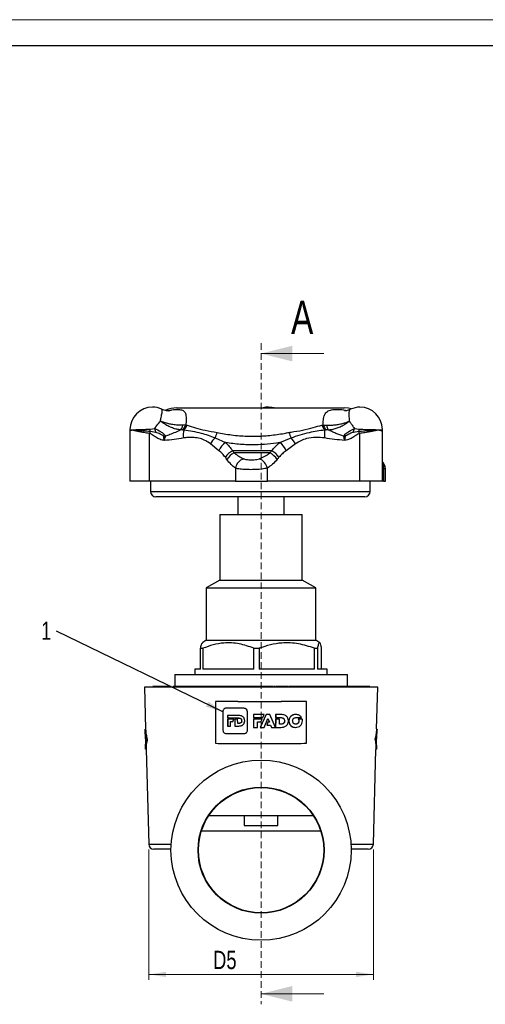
# Model space of a CAD drawing. Header units: millimetres. Extents: x 0 to 420, y 0 to 297.
# Tile 6 of 11: x 210 to 299, y 109 to 297. Entities that reach past the tile are written whole.
import ezdxf

# ---------------------------------------------------------------- set-up
doc = ezdxf.new("R2010")
doc.units = ezdxf.units.MM
doc.linetypes.add('HIDDEN', pattern=[1.905, 1.27, -0.635])
doc.layers.add('ОСЕВЫЕ', color=7, linetype='Continuous')
doc.styles.add('SLDTEXTSTYLE2', font='TXT', dxfattribs={"width": 0.75})
doc.dimstyles.new('SLDDIMSTYLE0', dxfattribs={"dimtxt": 3.5, "dimasz": 3.302, "dimexe": 0, "dimexo": 0.0625, "dimgap": 0.875, "dimtad": 1, "dimrnd": 1e-09, "dimzin": 12, "dimdsep": 46, "dimtxsty": 'SLDTEXTSTYLE2', "dimsah": 1, "dimcen": 0.09, "dimadec": 0, "dimazin": 3, "dimtfac": 1, "dimtofl": 0, "dimtmove": 0, "dimatfit": 3, "dimfxl": 0, "dimfrac": 2, "dimtolj": 1, "dimtzin": 12, "dimarcsym": 0})
doc.dimstyles.new('SLDDIMSTYLE1', dxfattribs={"dimtxt": 0.18, "dimasz": 3.302, "dimexe": 0, "dimexo": 0.0625, "dimgap": 0, "dimtad": 0, "dimtih": 1, "dimtoh": 1, "dimdec": 0, "dimrnd": 1e-09, "dimzin": 0, "dimdsep": 46, "dimtxsty": 'Standard', "dimsah": 1, "dimcen": 0.09, "dimadec": 0, "dimazin": 0, "dimtfac": 3.302, "dimtdec": 0, "dimtofl": 0, "dimtmove": 0, "dimatfit": 3, "dimfxl": 0, "dimfrac": 2, "dimtolj": 1, "dimtzin": 0, "dimarcsym": 0})

# ---------------------------------------------------------------- blocks, each defined once
blk = doc.blocks.new('_D_3')
at = {"color": 7, "linetype": 'Continuous', "lineweight": 0}
for p, q in [((234.68, 138.44), (234.68, 113.55)), ((277.63, 138.44), (277.63, 113.55)), ((277.63, 114.55), (234.68, 114.55))]:
    blk.add_line(p, q, dxfattribs=at)
at = {"color": 7, "linetype": 'Continuous', "lineweight": 18}
for points in [[(234.68, 114.55), (237.98, 114.05), (237.98, 115.06)], [(277.63, 114.55), (274.33, 115.06), (274.33, 114.05)]]:
    blk.add_solid(points, dxfattribs=at)
at = {"color": 7, "linetype": 'Continuous', "lineweight": 18, "insert": (246.98, 119.07), "char_height": 3.5, "attachment_point": 1, "style": 'SLDTEXTSTYLE2'}
blk.add_mtext('D5', dxfattribs=at)
blk = doc.blocks.new('SW_NOTE_0_1')
at = {"color": 0, "linetype": 'Continuous', "lineweight": 0, "insert": (-2.96, 1.83), "char_height": 3.5, "attachment_point": 1, "style": 'SLDTEXTSTYLE2'}
blk.add_mtext('1', dxfattribs=at)

msp = doc.modelspace()

# ---------------------------------------------------------------- linework, layer by layer
at = {"color": 7, "linetype": 'Continuous', "lineweight": 25}
for p, q in [((415, 292), (20, 292)), ((240.013, 222.821), (272.013, 222.821)), ((231.047, 218.286), (231.047, 208.821)), ((231.053, 218.681), (231.048, 218.477)), ((234.923, 218.751), (235.819, 218.899)), ((236.036, 218.145), (234.938, 218.303)), ((241.15, 218.624), (240.791, 218.615)), ((241.15, 218.624), (241.429, 218.615)), ((241.776, 219.542), (241.221, 219.522)), ((241.776, 219.542), (242.008, 219.497)), ((267.777, 219.497), (268.04, 219.542)), ((268.04, 219.542), (268.65, 219.522)), ((268.305, 218.615), (268.608, 218.624)), ((268.995, 218.615), (268.608, 218.624)), ((274.895, 218.303), (273.797, 218.145)), ((274.031, 218.899), (274.918, 218.751)), ((279.399, 218.433), (279.382, 218.697)), ((234.854, 208.821), (234.854, 217.932)), ((247.359, 217.098), (249.386, 216.175)), ((259.716, 216.175), (261.885, 217.098)), ((274.975, 217.932), (274.975, 208.821)), ((279.403, 208.821), (279.403, 218.18)), ((248.106, 214.636), (246.513, 215.939)), ((258.205, 214.62), (250.686, 214.62)), ((262.725, 215.939), (260.958, 214.636)), ((257.844, 214.213), (251.002, 214.213)), ((251.241, 211.313), (251.241, 208.821)), ((257.362, 208.821), (257.362, 211.313)), ((279.586, 211.313), (279.586, 208.821)), ((279.934, 208.821), (279.934, 211.091)), ((234.854, 208.821), (231.047, 208.821)), ((251.241, 208.821), (234.854, 208.821)), ((235.013, 208.821), (235.013, 206.821)), ((251.241, 208.821), (257.362, 208.821)), ((274.975, 208.821), (257.362, 208.821)), ((279.403, 208.821), (274.975, 208.821)), ((277.013, 206.821), (277.013, 208.821)), ((279.586, 208.821), (279.403, 208.821)), ((279.586, 208.821), (279.934, 208.821)), ((254.629, 205.821), (236.013, 205.821)), ((251.727, 205.821), (251.727, 202.421)), ((276.013, 205.821), (254.629, 205.821)), ((260.577, 202.421), (260.577, 205.821)), ((248.262, 202.421), (248.262, 189.921)), ((248.262, 202.421), (264.042, 202.421)), ((264.042, 189.921), (264.042, 202.421)), ((248.262, 189.921), (245.652, 188.421)), ((245.652, 188.421), (245.652, 178.421)), ((245.652, 188.421), (266.652, 188.421)), ((248.262, 189.921), (264.042, 189.921)), ((266.652, 188.421), (264.042, 189.921)), ((266.652, 178.421), (266.652, 188.421)), ((244.572, 176.871), (245.017, 176.871)), ((244.572, 172.871), (244.572, 176.871)), ((245.652, 178.421), (244.925, 177.897)), ((245.017, 176.871), (245.017, 172.871)), ((245.652, 178.421), (266.652, 178.421)), ((254.772, 176.871), (255.783, 176.871)), ((254.772, 172.871), (254.772, 176.871)), ((255.783, 176.871), (255.783, 172.871)), ((266.352, 176.871), (266.918, 176.871)), ((266.352, 172.871), (266.352, 176.871)), ((267.379, 177.897), (266.652, 178.421)), ((266.918, 176.871), (266.918, 172.871)), ((267.732, 172.871), (267.732, 176.871)), ((239.652, 171.871), (239.652, 169.571)), ((239.652, 171.871), (272.652, 171.871)), ((243.502, 172.871), (243.502, 171.871)), ((244.572, 172.871), (243.502, 172.871)), ((254.772, 172.871), (245.017, 172.871)), ((266.352, 172.871), (255.783, 172.871)), ((268.802, 172.871), (266.918, 172.871)), ((268.802, 171.871), (268.802, 172.871)), ((272.652, 169.571), (272.652, 171.871)), ((233.852, 169.471), (234.072, 161.464)), ((256.152, 169.471), (233.852, 169.471)), ((235.455, 169.571), (235.455, 169.471)), ((235.509, 169.571), (235.455, 169.571)), ((235.509, 169.571), (235.509, 169.471)), ((235.866, 169.571), (235.509, 169.571)), ((235.866, 169.571), (235.866, 169.471)), ((238.963, 169.571), (235.866, 169.571)), ((238.963, 169.571), (238.963, 169.471)), ((239.377, 169.571), (239.377, 169.471)), ((251.628, 169.571), (239.377, 169.571)), ((251.628, 169.571), (251.628, 169.471)), ((253.107, 169.571), (251.628, 169.571)), ((251.916, 169.584), (251.916, 169.571)), ((253.107, 169.571), (253.107, 169.471)), ((253.716, 169.571), (253.107, 169.571)), ((253.716, 169.571), (253.716, 169.471)), ((253.87, 169.571), (253.87, 169.471)), ((254.22, 169.571), (253.87, 169.571)), ((254.756, 169.571), (254.208, 169.571)), ((254.22, 169.571), (254.22, 169.471)), ((254.221, 169.471), (254.221, 169.584)), ((254.865, 169.571), (254.865, 169.471)), ((255.14, 169.571), (255.14, 169.471)), ((255.446, 169.571), (255.446, 169.471)), ((256.079, 169.571), (255.546, 169.571)), ((256.079, 169.571), (256.079, 169.471)), ((256.1, 169.571), (256.079, 169.571)), ((256.1, 169.571), (256.1, 169.471)), ((256.216, 169.571), (256.1, 169.571)), ((278.452, 169.471), (256.152, 169.471)), ((256.283, 169.584), (256.283, 169.471)), ((256.285, 169.571), (256.285, 169.471)), ((257.425, 169.571), (257.425, 169.471)), ((258.511, 169.471), (258.511, 169.584)), ((258.942, 169.571), (258.659, 169.571)), ((259.047, 169.584), (259.047, 169.471)), ((259.069, 169.571), (259.069, 169.471)), ((259.579, 169.571), (259.579, 169.471)), ((260.596, 169.571), (260.596, 169.471)), ((261.272, 169.471), (261.272, 169.584)), ((272.927, 169.571), (261.405, 169.571)), ((272.927, 169.471), (272.927, 169.571)), ((272.954, 169.584), (272.954, 169.471)), ((273.942, 169.571), (273.942, 169.471)), ((275.272, 169.571), (275.272, 169.471)), ((275.296, 169.471), (275.296, 169.584)), ((275.938, 169.571), (275.317, 169.571)), ((275.938, 169.571), (275.938, 169.471)), ((276.263, 169.571), (275.938, 169.571)), ((276.263, 169.571), (276.263, 169.471)), ((276.564, 169.571), (276.263, 169.571)), ((276.564, 169.571), (276.564, 169.471)), ((276.948, 169.571), (276.948, 169.471)), ((276.949, 169.471), (276.949, 169.584)), ((278.232, 161.465), (278.452, 169.471)), ((247.479, 166.713), (247.44, 166.711)), ((247.44, 166.711), (247.446, 158.715)), ((264.82, 166.72), (264.859, 166.717)), ((264.858, 158.721), (264.859, 166.717)), ((248.828, 164.76), (248.85, 161.245)), ((249.493, 165.437), (249.463, 165.435)), ((252.872, 165.435), (249.463, 165.435)), ((252.887, 165.438), (249.493, 165.437)), ((251.125, 164.049), (249.739, 164.05)), ((249.739, 164.05), (249.742, 163.556)), ((249.768, 164.053), (249.771, 163.559)), ((251.89, 164.049), (251.125, 164.049)), ((252.887, 165.438), (252.872, 165.435)), ((253.557, 164.763), (253.545, 164.761)), ((253.567, 161.246), (253.545, 164.761)), ((253.579, 161.249), (253.557, 164.763)), ((254.732, 164.231), (254.726, 164.228)), ((256.738, 164.227), (254.726, 164.228)), ((254.726, 164.228), (254.726, 163.628)), ((256.735, 164.23), (254.732, 164.231)), ((257.122, 164.245), (256.003, 161.759)), ((257.118, 164.248), (256.004, 161.762)), ((256.468, 163.627), (256.738, 164.227)), ((256.735, 164.23), (256.738, 164.227)), ((257.118, 164.248), (257.122, 164.245)), ((257.814, 164.248), (257.118, 164.248)), ((257.822, 164.245), (257.122, 164.245)), ((257.814, 164.248), (257.822, 164.245)), ((258.929, 161.76), (257.822, 164.245)), ((258.946, 164.231), (258.943, 163.631)), ((259.942, 164.23), (258.946, 164.231)), ((258.946, 164.231), (258.959, 164.228)), ((258.959, 164.228), (258.956, 163.628)), ((259.959, 164.227), (258.959, 164.228)), ((260.298, 164.187), (259.942, 164.23)), ((259.942, 164.23), (259.959, 164.227)), ((262.774, 164.23), (262.803, 164.227)), ((249.771, 163.559), (249.742, 163.556)), ((249.742, 163.556), (251.677, 163.555)), ((250.959, 163.324), (249.744, 163.325)), ((249.744, 163.325), (249.752, 162.016)), ((249.781, 162.018), (249.752, 162.016)), ((249.752, 162.016), (250.292, 162.015)), ((249.771, 163.559), (251.697, 163.558)), ((249.772, 163.328), (249.781, 162.018)), ((249.781, 162.018), (250.318, 162.018)), ((250.313, 162.885), (250.286, 162.882)), ((250.292, 162.015), (250.286, 162.882)), ((250.286, 162.882), (250.779, 162.882)), ((250.313, 162.885), (250.803, 162.884)), ((250.779, 162.882), (250.959, 163.324)), ((251.129, 163.324), (251.138, 162.015)), ((251.678, 163.324), (251.129, 163.324)), ((251.16, 162.017), (251.138, 162.015)), ((251.138, 162.015), (251.891, 162.015)), ((251.152, 163.326), (251.16, 162.017)), ((251.16, 162.017), (251.91, 162.018)), ((251.697, 163.558), (251.677, 163.555)), ((251.677, 163.555), (251.7, 163.555)), ((251.683, 162.515), (251.678, 163.324)), ((251.908, 162.515), (251.683, 162.515)), ((251.697, 163.558), (251.72, 163.558)), ((251.72, 163.558), (251.7, 163.555)), ((251.7, 163.555), (251.901, 163.555)), ((251.72, 163.558), (251.92, 163.558)), ((251.92, 163.558), (251.901, 163.555)), ((251.927, 162.518), (251.908, 162.515)), ((251.91, 162.018), (252.17, 162.055)), ((252.471, 163.039), (252.455, 163.036)), ((254.726, 163.628), (256.468, 163.627)), ((254.732, 163.364), (254.726, 163.362)), ((256.349, 163.361), (254.726, 163.362)), ((254.726, 163.362), (254.726, 161.759)), ((256.348, 163.364), (254.732, 163.364)), ((255.452, 162.797), (256.096, 162.797)), ((255.452, 161.758), (255.452, 162.797)), ((255.455, 161.761), (255.455, 162.799)), ((256.096, 162.797), (256.349, 163.361)), ((256.348, 163.364), (256.349, 163.361)), ((256.767, 161.758), (257.466, 163.433)), ((257.467, 162.734), (257.248, 162.202)), ((257.248, 162.202), (257.253, 162.199)), ((257.473, 162.731), (257.253, 162.199)), ((257.253, 162.199), (257.965, 162.199)), ((257.46, 163.436), (257.749, 162.734)), ((257.466, 163.433), (257.756, 162.732)), ((257.749, 162.734), (257.467, 162.734)), ((257.467, 162.734), (257.473, 162.731)), ((257.756, 162.732), (257.473, 162.731)), ((257.749, 162.734), (257.756, 162.732)), ((257.957, 162.202), (258.145, 161.761)), ((257.965, 162.199), (258.154, 161.759)), ((258.942, 163.365), (258.934, 161.764)), ((259.658, 163.364), (258.942, 163.365)), ((258.942, 163.365), (258.954, 163.362)), ((258.943, 163.631), (258.956, 163.628)), ((258.954, 163.362), (258.946, 161.761)), ((259.674, 163.361), (258.954, 163.362)), ((258.956, 163.628), (259.888, 163.627)), ((259.944, 162.368), (259.653, 162.368)), ((259.658, 163.364), (259.674, 163.361)), ((259.669, 162.365), (259.674, 163.361)), ((259.961, 162.365), (259.669, 162.365)), ((259.889, 163.627), (259.967, 163.627)), ((259.944, 162.368), (259.961, 162.365)), ((260.654, 162.999), (260.674, 162.997)), ((261.401, 162.957), (261.401, 163.04)), ((261.457, 163.043), (261.456, 162.96)), ((261.456, 162.96), (261.48, 162.957)), ((261.457, 163.043), (261.481, 163.04)), ((261.481, 163.04), (261.48, 162.957)), ((262.793, 163.633), (263.905, 163.634)), ((263.989, 163.363), (263.267, 163.362)), ((263.267, 163.362), (263.299, 163.359)), ((264.025, 163.36), (263.299, 163.359)), ((263.372, 162.993), (263.404, 162.991)), ((263.989, 163.363), (264.025, 163.36)), ((234.073, 161.395), (233.973, 161.392)), ((233.999, 160.442), (233.973, 161.392)), ((234.001, 160.372), (234.05, 158.614)), ((249.494, 160.567), (252.903, 160.568)), ((252.918, 160.571), (252.903, 160.568)), ((253.579, 161.249), (253.567, 161.246)), ((254.726, 161.759), (255.452, 161.758)), ((255.455, 161.761), (255.452, 161.758)), ((256.004, 161.762), (256.003, 161.759)), ((256.003, 161.759), (256.767, 161.758)), ((258.145, 161.761), (258.154, 161.759)), ((258.154, 161.759), (258.929, 161.76)), ((258.934, 161.764), (258.946, 161.761)), ((258.946, 161.761), (259.932, 161.759)), ((262.748, 161.756), (262.778, 161.754)), ((278.23, 161.394), (278.33, 161.391)), ((278.254, 158.612), (278.303, 160.373)), ((278.304, 160.442), (278.33, 161.391)), ((234.078, 157.593), (234.052, 158.543)), ((234.403, 159.511), (234.304, 159.508)), ((277.901, 159.509), (278, 159.506)), ((278.226, 157.593), (278.252, 158.542)), ((234.178, 157.596), (234.078, 157.593)), ((234.179, 157.527), (234.675, 139.444)), ((277.629, 139.444), (278.124, 157.525)), ((278.126, 157.596), (278.226, 157.593)), ((246.18, 144.921), (266.127, 144.921)), ((252.952, 144.921), (252.952, 143.021)), ((259.352, 143.021), (259.352, 144.921)), ((252.952, 143.021), (259.352, 143.021)), ((238.928, 138.471), (235.675, 138.471)), ((276.629, 138.471), (273.376, 138.471))]:
    msp.add_line(p, q, dxfattribs=at)
at = {"color": 7, "linetype": 'HIDDEN', "lineweight": 18}
msp.add_line((256.152, 235.199), (256.152, 108.843), dxfattribs=at)
at = {"color": 7, "linetype": 'Continuous', "lineweight": 18}
for p, q in [((268.152, 233.199), (256.152, 233.199)), ((268.152, 110.843), (256.152, 110.843))]:
    msp.add_line(p, q, dxfattribs=at)
at = {"color": 8, "linetype": 'Continuous', "lineweight": 25}
for p, q in [((231.175, 218.548), (231.11, 218.475)), ((279.586, 211.313), (279.403, 211.562)), ((235.013, 206.821), (254.56, 206.821)), ((254.56, 206.821), (277.013, 206.821)), ((234.675, 139.444), (238.965, 139.444)), ((273.339, 139.444), (277.629, 139.444))]:
    msp.add_line(p, q, dxfattribs=at)
at = {"color": 7, "linetype": 'Continuous', "lineweight": 25, "flags": 128}
for points in [[(258.676, 222.821), (258.225, 222.917), (257.601, 222.971)], [(273.405, 222.624), (272.902, 222.742), (272.013, 222.821)], [(260.319, 164.196), (260.309, 164.197), (260.299, 164.199)], [(262.644, 161.765), (262.657, 161.764), (262.671, 161.763)]]:
    msp.add_lwpolyline(points, dxfattribs=at)
at = {"color": 7, "linetype": 'Continuous', "lineweight": 25}
for radius in [17.225, 12.05, 11.975]:
    msp.add_circle((256.152, 138.296), radius, dxfattribs=at)
for centre, radius, start, end in [((235.445, 218.592), 4.38, 90.80272, 178.87174), ((235.322, 218.592), 4.38, 65.97535, 89.19728), ((240.013, 217.821), 5, 90, 114.69323), ((257.662, 218.592), 4.38, 90.80272, 105.03872), ((275.115, 218.592), 4.38, 90.80272, 115.23065), ((274.992, 218.592), 4.38, 1.36176, 89.19728), ((228.105, 218.718), 3.075, 356.81845, 358.62586), ((233.117, 218.574), 1.943, 180.78147, 183.40125), ((234.486, 218.079), 2.503, 169.2048, 171.26642), ((228.182, 218.551), 3.845, 359.95797, 1.40229), ((247.739, 215.208), 13.17, 166.41004, 168.06601), ((207.011, 217.56), 27.937, 1.52289, 2.44208), ((259.635, 225.344), 24.672, 195.14183, 196.9654), ((239.077, 219.983), 2.193, 321.38636, 347.87092), ((239.587, 220.363), 2.338, 311.94964, 339.42531), ((244.611, 217.57), 3.349, 161.81968, 188.70239), ((239.75, 220.349), 2.413, 314.07452, 339.32614), ((270.219, 220.358), 2.589, 199.43872, 222.32798), ((270.382, 220.359), 2.481, 199.22643, 224.35165), ((263.586, 217.774), 4.793, 351.46504, 10.10007), ((271.092, 219.931), 2.475, 189.49112, 212.1153), ((262.684, 222.006), 11.764, 340.83865, 344.68731), ((186.048, 223.002), 88.972, 356.97242, 357.26123), ((152.991, 191.836), 124.744, 12.0751, 12.24952), ((282.379, 218.509), 4.377, 178.22008, 179.48888), ((275.191, 217.952), 2.874, 10.15197, 11.95481), ((277.048, 218.646), 2.042, 354.73537, 357.232), ((282.292, 218.743), 3.211, 181.75399, 183.48527), ((238.263, 224.723), 7.313, 263.83386, 266.7527), ((249.804, 214.423), 3.624, 132.42927, 155.27195), ((243.3, 219.226), 4.583, 332.33702, 346.19761), ((267.814, 219.698), 6.474, 193.99245, 203.67639), ((258.799, 213.976), 4.39, 26.56203, 45.32932), ((271.534, 224.927), 7.517, 273.12029, 276.03854), ((251, 213.532), 3.097, 121.40686, 159.12607), ((252.202, 211.603), 3.377, 116.66948, 148.30952), ((256.303, 211.142), 3.964, 34.31164, 61.33232), ((257.715, 213.291), 3.51, 22.5241, 55.25661), ((252.453, 211.213), 3.333, 115.81308, 148.19146), ((253.652, 210.786), 2.468, 110.24958, 167.67676), ((254.817, 210.7), 2.618, 13.53457, 66.54727), ((256.024, 210.755), 3.907, 34.51155, 62.23037), ((236.013, 206.821), 1, 180, 270), ((276.013, 206.821), 1, 270, 0), ((235.675, 139.471), 1, 181.57062, 270), ((276.629, 139.471), 1, 270, 358.42938)]:
    msp.add_arc(centre, radius, start, end, dxfattribs=at)
at = {"color": 8, "linetype": 'Continuous', "lineweight": 25}
msp.add_arc((277.903, 211.603), 1.709, 350.19895, 28.62424, dxfattribs=at)
at = {"color": 7, "linetype": 'Continuous', "lineweight": 25}
for centre, major_axis, ratio, start_param, end_param in [((230.896, 189.816), (4.913, 33.79), 0.7857052, 5.6261234, 5.6434829), ((275.27, 189.816), (4.913, 33.79), 0.7857052, 0.8671912, 0.8845507), ((231.004, 188.572), (3.706, 33.903), 0.7292604, 5.5919252, 5.6092848), ((275.379, 188.572), (3.706, 33.903), 0.7292604, 0.8329931, 0.8503526)]:
    msp.add_ellipse(centre, major_axis=major_axis, ratio=ratio, start_param=start_param, end_param=end_param, dxfattribs=at)
at = {"color": 8, "linetype": 'Continuous', "lineweight": 25}
for points, knots in [([(236.914, 220.274), (236.958, 220.528), (237.065, 221.158), (237.245, 221.938), (237.286, 222.364), (237.229, 222.543), (237.129, 222.564), (237.097, 222.57)], [0, 0, 0, 0, 0.1968318, 0.489873, 0.7969285, 0.9356615, 1, 1, 1, 1]), ([(238.414, 222.244), (238.656, 222.318), (239.334, 222.524), (240.174, 222.545), (240.856, 222.484), (241.272, 222.318), (241.535, 222.092), (241.703, 221.768), (241.795, 221.336), (241.835, 220.737), (241.814, 220.112), (241.784, 219.651), (241.778, 219.564), (241.776, 219.542)], [0, 0, 0, 0, 0.1046366, 0.29293, 0.4516208, 0.5460435, 0.6352392, 0.7260806, 0.7965875, 0.8691674, 0.9757375, 0.9938276, 1, 1, 1, 1]), ([(268.04, 219.542), (268.042, 219.799), (268.047, 220.267), (268.116, 220.835), (268.202, 221.196), (268.329, 221.548), (268.512, 221.866), (268.922, 222.243), (269.637, 222.489), (270.689, 222.549), (271.715, 222.493), (272.36, 222.36), (272.584, 222.314)], [0, 0, 0, 0, 0.0748277, 0.1361262, 0.1993677, 0.2260372, 0.3084777, 0.3930553, 0.5598135, 0.7518575, 0.9137092, 1, 1, 1, 1]), ([(273.247, 222.548), (273.242, 222.548), (273.066, 222.521), (272.977, 222.263), (272.908, 221.652), (272.979, 220.871), (273.022, 220.363), (273.03, 220.274)], [0, 0, 0, 0, 0.00795904, 0.27194346, 0.58985112, 0.92895028, 1, 1, 1, 1]), ([(231.178, 218.459), (231.165, 218.451), (231.09, 218.403), (231.025, 218.343), (231.052, 218.291), (231.054, 218.286)], [0, 0, 0, 0, 0.1573376, 0.9306584, 1, 1, 1, 1]), ([(231.121, 218.679), (231.103, 218.676), (231.067, 218.669), (231.141, 218.653), (231.178, 218.645)], [0, 0, 0, 0, 0.50218, 1, 1, 1, 1]), ([(279.382, 218.18), (279.386, 218.202), (279.401, 218.275), (279.278, 218.376), (279.128, 218.439), (279.081, 218.459)], [0, 0, 0, 0, 0.2338379, 0.7593928, 1, 1, 1, 1]), ([(279.083, 218.645), (279.243, 218.663), (279.416, 218.682), (279.362, 218.695), (279.357, 218.696)], [0, 0, 0, 0, 0.9211184, 1, 1, 1, 1]), ([(279.334, 218.429), (279.336, 218.459), (279.339, 218.508), (279.157, 218.537), (279.088, 218.548)], [0, 0, 0, 0, 0.6157975, 1, 1, 1, 1]), ([(279.905, 211.091), (279.895, 211.122), (279.879, 211.173), (279.669, 211.273), (279.586, 211.313)], [0, 0, 0, 0, 0.6031601, 1, 1, 1, 1])]:
    msp.add_open_spline(points, degree=3, knots=knots, dxfattribs=at)
at = {"color": 7, "linetype": 'Continuous', "lineweight": 25}
for points, knots in [([(238.704, 222.238), (238.704, 222.238), (238.718, 222.24), (238.664, 222.234), (238.517, 222.234), (238.25, 222.253), (237.875, 222.321), (237.477, 222.429), (237.213, 222.553), (237.11, 222.601)], [0, 0, 0, 0, 0.0001454, 0.1630534, 0.3221107, 0.4797954, 0.6607895, 0.8687535, 1, 1, 1, 1]), ([(273.241, 222.563), (273.171, 222.526), (272.953, 222.413), (272.628, 222.319), (272.322, 222.254), (272.144, 222.235), (272.071, 222.235), (272.086, 222.234), (272.088, 222.234)], [0, 0, 0, 0, 0.1202399, 0.3700243, 0.5839668, 0.7804611, 0.9695848, 1, 1, 1, 1]), ([(235.819, 218.899), (235.902, 218.996), (236.256, 219.413), (236.597, 219.906), (236.875, 220.229), (236.914, 220.274)], [0, 0, 0, 0, 0.2066165, 0.8870311, 1, 1, 1, 1]), ([(240.791, 218.615), (240.539, 218.644), (240.035, 218.704), (239.256, 218.949), (238.502, 219.279), (237.851, 219.638), (237.378, 219.943), (237.114, 220.128), (236.996, 220.214), (236.942, 220.254), (236.918, 220.272), (236.914, 220.274)], [0, 0, 0, 0, 0.204672, 0.4093587, 0.5897929, 0.7702323, 0.9011619, 0.9563729, 0.9805435, 0.9969683, 1, 1, 1, 1]), ([(241.221, 219.522), (240.952, 219.515), (240.412, 219.501), (239.553, 219.579), (238.709, 219.72), (237.974, 219.901), (237.44, 220.073), (237.142, 220.184), (237.007, 220.237), (236.946, 220.262), (236.919, 220.273), (236.914, 220.274)], [0, 0, 0, 0, 0.204685, 0.4093873, 0.5898268, 0.7702716, 0.9006607, 0.9560672, 0.9803887, 0.9969718, 1, 1, 1, 1]), ([(268.65, 219.522), (268.913, 219.515), (269.437, 219.501), (270.271, 219.564), (271.109, 219.688), (271.882, 219.866), (272.45, 220.046), (272.782, 220.172), (272.921, 220.228), (272.981, 220.254), (273.007, 220.264), (273.02, 220.27), (273.026, 220.273), (273.03, 220.274)], [0, 0, 0, 0, 0.1857636, 0.3715391, 0.5546533, 0.7377739, 0.8872642, 0.9502558, 0.977816, 0.9900611, 0.9953679, 0.9969721, 1, 1, 1, 1]), ([(268.995, 218.615), (269.245, 218.64), (269.743, 218.692), (270.519, 218.906), (271.288, 219.21), (271.992, 219.574), (272.507, 219.898), (272.807, 220.109), (272.932, 220.201), (272.986, 220.241), (273.009, 220.258), (273.021, 220.267), (273.026, 220.272), (273.03, 220.274)], [0, 0, 0, 0, 0.1857528, 0.3715157, 0.554621, 0.7377323, 0.8879254, 0.9506552, 0.9780166, 0.9901573, 0.9953668, 0.9969686, 1, 1, 1, 1]), ([(273.03, 220.274), (273.033, 220.271), (273.151, 220.114), (273.393, 219.768), (273.714, 219.286), (273.948, 219), (274.031, 218.899)], [0, 0, 0, 0, 0.0085176, 0.3914508, 0.7859517, 1, 1, 1, 1]), ([(231.062, 218.483), (231.058, 218.464), (231.044, 218.399), (231.053, 218.333), (231.059, 218.286)], [0, 0, 0, 0, 0.2960835, 1, 1, 1, 1]), ([(231.504, 218.592), (231.492, 218.591), (231.39, 218.58), (231.272, 218.565), (231.197, 218.552), (231.175, 218.548)], [0, 0, 0, 0, 0.0835371, 0.7203797, 1, 1, 1, 1]), ([(231.178, 218.645), (231.213, 218.637), (231.288, 218.621), (231.41, 218.604), (231.492, 218.593), (231.504, 218.592)], [0, 0, 0, 0, 0.41479479, 0.91604892, 1, 1, 1, 1]), ([(231.504, 218.592), (231.493, 218.588), (231.37, 218.549), (231.259, 218.505), (231.187, 218.464), (231.178, 218.459)], [0, 0, 0, 0, 0.0740016, 0.8892146, 1, 1, 1, 1]), ([(231.504, 218.592), (231.516, 218.593), (231.538, 218.596), (231.61, 218.604), (231.758, 218.621), (231.924, 218.636), (232.026, 218.645)], [0, 0, 0, 0, 0.08394812, 0.15235143, 0.4815794, 1, 1, 1, 1]), ([(232.012, 218.459), (231.99, 218.464), (231.809, 218.505), (231.64, 218.549), (231.514, 218.588), (231.504, 218.592)], [0, 0, 0, 0, 0.1107854, 0.9259984, 1, 1, 1, 1]), ([(232.027, 218.548), (231.852, 218.561), (231.66, 218.576), (231.516, 218.591), (231.504, 218.592)], [0, 0, 0, 0, 0.9163783, 1, 1, 1, 1]), ([(234.854, 217.932), (234.464, 217.984), (234.012, 218.046), (233.361, 218.164), (232.861, 218.267), (232.358, 218.381), (232.101, 218.439), (232.012, 218.459)], [0, 0, 0, 0, 0.35328068, 0.40909914, 0.64260695, 0.87610288, 1, 1, 1, 1]), ([(232.026, 218.645), (232.114, 218.651), (232.515, 218.681), (233.239, 218.695), (234.163, 218.719), (234.667, 218.74), (234.923, 218.751)], [0, 0, 0, 0, 0.119732, 0.5481251, 0.7704777, 1, 1, 1, 1]), ([(234.938, 218.303), (234.505, 218.328), (233.588, 218.381), (232.62, 218.499), (232.161, 218.537), (232.027, 218.548)], [0, 0, 0, 0, 0.38808812, 0.8205413, 1, 1, 1, 1]), ([(235.819, 218.899), (236.201, 218.713), (236.808, 218.416), (237.438, 217.919), (237.748, 217.626), (237.831, 217.459), (237.849, 217.422)], [0, 0, 0, 0, 0.4779978, 0.7588139, 0.9463179, 1, 1, 1, 1]), ([(240.791, 218.615), (240.451, 218.456), (239.763, 218.136), (238.787, 217.718), (238.138, 217.513), (237.849, 217.422)], [0, 0, 0, 0, 0.35217622, 0.71190234, 1, 1, 1, 1]), ([(241.429, 218.615), (241.965, 218.552), (243.042, 218.427), (244.566, 218.009), (246.019, 217.623), (246.912, 217.273), (247.359, 217.098)], [0, 0, 0, 0, 0.2742696, 0.5514129, 0.775214, 1, 1, 1, 1]), ([(242.008, 219.497), (242.542, 219.345), (243.617, 219.04), (245.519, 218.472), (246.98, 218.25), (247.751, 218.132)], [0, 0, 0, 0, 0.3181067, 0.6406387, 1, 1, 1, 1]), ([(261.532, 218.132), (261.65, 218.155), (262.512, 218.322), (264.125, 218.495), (266.07, 219.086), (267.24, 219.367), (267.777, 219.497)], [0, 0, 0, 0, 0.0520226, 0.3808134, 0.7159172, 1, 1, 1, 1]), ([(261.885, 217.098), (262.471, 217.306), (263.649, 217.723), (265.32, 218.116), (266.865, 218.477), (267.824, 218.569), (268.305, 218.615)], [0, 0, 0, 0, 0.27427493, 0.55095779, 0.7748303, 1, 1, 1, 1]), ([(271.943, 217.422), (271.442, 217.586), (270.685, 217.835), (269.713, 218.276), (269.234, 218.502), (268.995, 218.615)], [0, 0, 0, 0, 0.4945477, 0.7475431, 1, 1, 1, 1]), ([(271.943, 217.422), (272.032, 217.539), (272.296, 217.886), (273.031, 218.394), (273.67, 218.717), (274.031, 218.899)], [0, 0, 0, 0, 0.1812451, 0.5381118, 1, 1, 1, 1]), ([(278.002, 218.548), (277.612, 218.514), (276.829, 218.447), (275.692, 218.34), (275.048, 218.31), (274.895, 218.303)], [0, 0, 0, 0, 0.4321244, 0.8655405, 1, 1, 1, 1]), ([(274.918, 218.751), (275.4, 218.733), (276.365, 218.697), (277.396, 218.683), (277.881, 218.652), (278.004, 218.645)], [0, 0, 0, 0, 0.4270684, 0.8540544, 1, 1, 1, 1]), ([(278.02, 218.459), (277.978, 218.451), (277.728, 218.403), (277.217, 218.298), (276.57, 218.172), (275.825, 218.043), (275.328, 217.978), (274.975, 217.932)], [0, 0, 0, 0, 0.05077943, 0.30485797, 0.55897138, 0.68754863, 1, 1, 1, 1]), ([(278.635, 218.592), (278.619, 218.591), (278.487, 218.58), (278.281, 218.565), (278.068, 218.552), (278.002, 218.548)], [0, 0, 0, 0, 0.0835371, 0.7203797, 1, 1, 1, 1]), ([(278.004, 218.645), (278.1, 218.637), (278.312, 218.621), (278.512, 218.604), (278.619, 218.593), (278.635, 218.592)], [0, 0, 0, 0, 0.41479479, 0.91604892, 1, 1, 1, 1]), ([(278.635, 218.592), (278.621, 218.588), (278.462, 218.549), (278.256, 218.505), (278.045, 218.464), (278.02, 218.459)], [0, 0, 0, 0, 0.0740016, 0.8892146, 1, 1, 1, 1]), ([(278.635, 218.592), (278.65, 218.593), (278.677, 218.596), (278.761, 218.604), (278.911, 218.621), (279.018, 218.636), (279.083, 218.645)], [0, 0, 0, 0, 0.0839481, 0.1523514, 0.4815794, 1, 1, 1, 1]), ([(279.081, 218.459), (279.068, 218.464), (278.956, 218.505), (278.805, 218.549), (278.648, 218.588), (278.635, 218.592)], [0, 0, 0, 0, 0.1107854, 0.9259984, 1, 1, 1, 1]), ([(279.088, 218.548), (278.965, 218.561), (278.831, 218.576), (278.65, 218.591), (278.635, 218.592)], [0, 0, 0, 0, 0.9163783, 1, 1, 1, 1]), ([(279.389, 218.18), (279.396, 218.24), (279.405, 218.328), (279.386, 218.412), (279.38, 218.438)], [0, 0, 0, 0, 0.6962028, 1, 1, 1, 1]), ([(237.637, 216.602), (237.495, 216.623), (237.078, 216.684), (236.421, 216.975), (235.695, 217.416), (235.21, 217.824), (234.894, 217.919), (234.854, 217.932)], [0, 0, 0, 0, 0.1402579, 0.4120354, 0.685488, 0.959956, 1, 1, 1, 1]), ([(237.478, 217.452), (237.471, 217.462), (237.438, 217.505), (237.223, 217.607), (236.904, 217.784), (236.477, 218.019), (236.183, 218.103), (236.036, 218.145)], [0, 0, 0, 0, 0.02329827, 0.10792045, 0.4427986, 0.72255644, 1, 1, 1, 1]), ([(237.637, 216.602), (237.636, 216.614), (237.623, 216.768), (237.602, 217.07), (237.52, 217.324), (237.478, 217.452)], [0, 0, 0, 0, 0.04041621, 0.51567236, 1, 1, 1, 1]), ([(237.849, 217.422), (237.779, 217.218), (237.691, 216.964), (237.648, 216.68), (237.639, 216.614), (237.637, 216.602)], [0, 0, 0, 0, 0.7655608, 0.9575921, 1, 1, 1, 1]), ([(241.3, 217.063), (240.712, 216.968), (239.532, 216.777), (238.287, 216.631), (237.649, 216.602), (237.637, 216.602)], [0, 0, 0, 0, 0.4937737, 0.9909106, 1, 1, 1, 1]), ([(246.513, 215.939), (246.204, 216.156), (245.578, 216.596), (244.502, 216.994), (243.345, 217.185), (242.271, 217.186), (241.58, 217.099), (241.3, 217.063)], [0, 0, 0, 0, 0.2100914, 0.4267359, 0.6373957, 0.8532257, 1, 1, 1, 1]), ([(247.751, 218.132), (248.195, 218.043), (249.561, 217.769), (251.994, 217.456), (254.944, 217.343), (257.828, 217.526), (260.001, 217.835), (261.21, 218.07), (261.532, 218.132)], [0, 0, 0, 0, 0.10357208, 0.31817795, 0.53280268, 0.73049769, 0.92817848, 1, 1, 1, 1]), ([(268.326, 217.063), (267.746, 217.122), (266.564, 217.242), (265.021, 217.032), (263.725, 216.581), (263.062, 216.155), (262.725, 215.939)], [0, 0, 0, 0, 0.2882927, 0.5874401, 0.7908155, 1, 1, 1, 1]), ([(272.136, 216.602), (271.494, 216.655), (270.203, 216.763), (268.953, 216.963), (268.326, 217.063)], [0, 0, 0, 0, 0.4976072, 1, 1, 1, 1]), ([(272.136, 216.602), (272.135, 216.614), (272.125, 216.68), (272.083, 216.964), (272.005, 217.218), (271.943, 217.422)], [0, 0, 0, 0, 0.0424079, 0.2344392, 1, 1, 1, 1]), ([(274.975, 217.932), (274.946, 217.923), (274.758, 217.871), (274.445, 217.678), (273.973, 217.33), (273.387, 216.98), (272.746, 216.696), (272.314, 216.629), (272.136, 216.602)], [0, 0, 0, 0, 0.0289971, 0.1843736, 0.3413073, 0.5856064, 0.8288511, 1, 1, 1, 1]), ([(272.324, 217.452), (272.275, 217.324), (272.177, 217.07), (272.151, 216.768), (272.137, 216.614), (272.136, 216.602)], [0, 0, 0, 0, 0.4843276, 0.9595838, 1, 1, 1, 1]), ([(273.797, 218.145), (273.569, 218.068), (273.195, 217.943), (272.781, 217.708), (272.535, 217.588), (272.413, 217.522), (272.351, 217.486), (272.332, 217.462), (272.324, 217.452)], [0, 0, 0, 0, 0.43606479, 0.71734926, 0.86814595, 0.94047352, 0.97682117, 1, 1, 1, 1]), ([(249.328, 213.377), (249.144, 213.61), (248.774, 214.081), (248.33, 214.45), (248.106, 214.636)], [0, 0, 0, 0, 0.4962407, 1, 1, 1, 1]), ([(249.386, 216.175), (249.622, 215.948), (250.098, 215.489), (250.489, 214.911), (250.686, 214.62)], [0, 0, 0, 0, 0.496584, 1, 1, 1, 1]), ([(259.716, 216.175), (258.944, 216.068), (257.392, 215.852), (254.87, 215.727), (252.169, 215.792), (250.319, 216.047), (249.386, 216.175)], [0, 0, 0, 0, 0.2242779, 0.4513101, 0.7232029, 1, 1, 1, 1]), ([(258.205, 214.62), (258.432, 214.907), (258.891, 215.486), (259.439, 215.944), (259.716, 216.175)], [0, 0, 0, 0, 0.4964039, 1, 1, 1, 1]), ([(260.958, 214.636), (260.71, 214.453), (260.211, 214.084), (259.79, 213.614), (259.577, 213.377)], [0, 0, 0, 0, 0.4964643, 1, 1, 1, 1]), ([(251.241, 211.313), (250.965, 211.526), (250.404, 211.96), (249.885, 212.629), (249.621, 212.969)], [0, 0, 0, 0, 0.4913897, 1, 1, 1, 1]), ([(251.002, 214.213), (251.291, 213.987), (251.876, 213.53), (252.488, 213.246), (252.798, 213.101)], [0, 0, 0, 0, 0.4936807, 1, 1, 1, 1]), ([(252.798, 213.101), (252.87, 213.075), (253.085, 212.997), (253.538, 212.927), (254.137, 212.892), (254.766, 212.905), (255.368, 212.957), (255.701, 213.055), (255.858, 213.101)], [0, 0, 0, 0, 0.08803355, 0.26312408, 0.45182442, 0.64424608, 0.83142743, 1, 1, 1, 1]), ([(255.858, 213.101), (256.195, 213.242), (256.877, 213.526), (257.519, 213.982), (257.844, 214.213)], [0, 0, 0, 0, 0.494313, 1, 1, 1, 1]), ([(259.243, 212.969), (258.951, 212.64), (258.357, 211.97), (257.697, 211.534), (257.362, 211.313)], [0, 0, 0, 0, 0.4910018, 1, 1, 1, 1]), ([(257.362, 211.313), (257.047, 211.244), (256.409, 211.105), (255.171, 211.019), (253.877, 211), (252.657, 211.054), (251.774, 211.162), (251.379, 211.274), (251.241, 211.313)], [0, 0, 0, 0, 0.1795341, 0.3635123, 0.545343, 0.7260163, 0.9041961, 1, 1, 1, 1]), ([(279.922, 211.091), (279.925, 211.146), (279.935, 211.337), (279.864, 211.649), (279.734, 211.996), (279.57, 212.277), (279.454, 212.419), (279.403, 212.482)], [0, 0, 0, 0, 0.1049465, 0.3609766, 0.5988381, 0.8219778, 1, 1, 1, 1]), ([(244.572, 176.871), (244.598, 176.994), (244.659, 177.273), (244.754, 177.601), (244.846, 177.829), (244.903, 177.864), (244.925, 177.878)], [0, 0, 0, 0, 0.2306272, 0.5238958, 0.8170639, 1, 1, 1, 1]), ([(254.772, 176.871), (254.315, 177.044), (253.403, 177.389), (251.979, 177.745), (250.516, 177.932), (248.844, 177.913), (246.989, 177.597), (245.678, 177.115), (245.017, 176.871)], [0, 0, 0, 0, 0.1441579, 0.2882479, 0.4377268, 0.5871768, 0.7917288, 1, 1, 1, 1]), ([(266.352, 176.871), (265.857, 177.044), (264.869, 177.389), (263.327, 177.745), (261.741, 177.932), (259.929, 177.913), (257.92, 177.597), (256.5, 177.115), (255.783, 176.871)], [0, 0, 0, 0, 0.1441579, 0.2882479, 0.4377268, 0.5871768, 0.7917288, 1, 1, 1, 1]), ([(267.732, 176.871), (267.682, 177.094), (267.581, 177.541), (267.442, 177.863), (267.319, 177.941), (267.212, 177.856), (267.104, 177.617), (267.006, 177.278), (266.945, 176.994), (266.918, 176.871)], [0, 0, 0, 0, 0.18894499, 0.38025209, 0.50774988, 0.63524968, 0.76737763, 0.89955557, 1, 1, 1, 1]), ([(253.87, 169.571), (253.866, 169.571), (253.861, 169.571), (253.775, 169.571), (253.748, 169.571)], [0, 0, 0, 0, 0.6940027, 1, 1, 1, 1]), ([(255.14, 169.571), (255.097, 169.571), (255.011, 169.571), (254.921, 169.571), (254.868, 169.571), (254.866, 169.571), (254.865, 169.571)], [0, 0, 0, 0, 0.27964898, 0.5593405, 0.77963719, 1, 1, 1, 1]), ([(255.446, 169.571), (255.439, 169.571), (255.425, 169.571), (255.341, 169.571), (255.242, 169.571), (255.174, 169.571), (255.14, 169.571)], [0, 0, 0, 0, 0.2797577, 0.5593025, 0.7795387, 1, 1, 1, 1]), ([(257.425, 169.571), (257.267, 169.571), (256.95, 169.571), (256.581, 169.571), (256.343, 169.571), (256.305, 169.571), (256.285, 169.571)], [0, 0, 0, 0, 0.2799951, 0.5592819, 0.7796005, 1, 1, 1, 1]), ([(258.511, 169.571), (258.501, 169.571), (258.481, 169.571), (258.201, 169.571), (257.83, 169.571), (257.56, 169.571), (257.425, 169.571)], [0, 0, 0, 0, 0.2800119, 0.5594934, 0.7796542, 1, 1, 1, 1]), ([(259.579, 169.571), (259.515, 169.571), (259.358, 169.571), (259.172, 169.571), (259.103, 169.571), (259.069, 169.571)], [0, 0, 0, 0, 0.2568719, 0.6288993, 1, 1, 1, 1]), ([(260.596, 169.571), (260.49, 169.571), (260.28, 169.571), (259.914, 169.571), (259.706, 169.571), (259.579, 169.571)], [0, 0, 0, 0, 0.2797702, 0.559547, 1, 1, 1, 1]), ([(261.252, 169.571), (261.256, 169.571), (261.268, 169.571), (261.116, 169.571), (260.874, 169.571), (260.688, 169.571), (260.596, 169.571)], [0, 0, 0, 0, 0.1657265, 0.4892198, 0.7445719, 1, 1, 1, 1]), ([(273.942, 169.571), (273.768, 169.571), (273.421, 169.571), (273.082, 169.571), (272.949, 169.571), (272.965, 169.571), (272.969, 169.571)], [0, 0, 0, 0, 0.3315539, 0.6626545, 0.9234262, 1, 1, 1, 1]), ([(275.272, 169.571), (275.221, 169.571), (275.121, 169.571), (274.743, 169.571), (274.33, 169.571), (274.071, 169.571), (273.942, 169.571)], [0, 0, 0, 0, 0.27968, 0.5590185, 0.7793032, 1, 1, 1, 1]), ([(276.948, 169.571), (276.931, 169.571), (276.902, 169.571), (276.712, 169.571), (276.634, 169.571)], [0, 0, 0, 0, 0.5890914, 1, 1, 1, 1]), ([(264.859, 166.717), (264.163, 166.709), (262.77, 166.694), (260.591, 166.678), (258.375, 166.668), (256.137, 166.664), (253.901, 166.666), (251.691, 166.675), (249.52, 166.689), (248.133, 166.703), (247.44, 166.711)], [0, 0, 0, 0, 0.1253145, 0.2505353, 0.3756645, 0.5007039, 0.6256552, 0.7505204, 0.8753014, 1, 1, 1, 1]), ([(264.82, 166.72), (264.127, 166.712), (262.74, 166.696), (260.571, 166.681), (258.365, 166.671), (256.138, 166.667), (253.911, 166.669), (251.711, 166.678), (249.55, 166.692), (248.169, 166.706), (247.479, 166.713)], [0, 0, 0, 0, 0.1253145, 0.2505354, 0.3756646, 0.5007039, 0.6256552, 0.7505204, 0.8753014, 1, 1, 1, 1]), ([(249.463, 165.435), (249.378, 165.417), (249.255, 165.391), (249.104, 165.323), (248.981, 165.218), (248.889, 165.019), (248.849, 164.849), (248.828, 164.76)], [0, 0, 0, 0, 0.2600591, 0.380166, 0.494649, 0.734239, 1, 1, 1, 1]), ([(253.024, 163.04), (253.009, 163.184), (252.987, 163.4), (252.841, 163.65), (252.691, 163.805), (252.511, 163.924), (252.244, 164.024), (252.031, 164.039), (251.89, 164.049)], [0, 0, 0, 0, 0.2485476, 0.3732453, 0.4993626, 0.6236336, 0.7497397, 1, 1, 1, 1]), ([(253.545, 164.761), (253.527, 164.849), (253.501, 164.979), (253.432, 165.138), (253.328, 165.269), (253.129, 165.367), (252.961, 165.412), (252.872, 165.435)], [0, 0, 0, 0, 0.2591888, 0.3790635, 0.493495, 0.7334474, 1, 1, 1, 1]), ([(253.557, 164.763), (253.539, 164.852), (253.512, 164.983), (253.443, 165.142), (253.339, 165.272), (253.143, 165.37), (252.975, 165.414), (252.887, 165.438)], [0, 0, 0, 0, 0.2597307, 0.3848342, 0.494201, 0.733913, 1, 1, 1, 1]), ([(261.401, 163.04), (261.379, 163.217), (261.346, 163.484), (261.146, 163.777), (260.889, 164.014), (260.482, 164.197), (260.134, 164.217), (259.959, 164.227)], [0, 0, 0, 0, 0.248518, 0.374141, 0.4994975, 0.7494511, 1, 1, 1, 1]), ([(262.774, 164.23), (262.614, 164.216), (262.296, 164.187), (261.936, 163.973), (261.709, 163.737), (261.524, 163.458), (261.484, 163.209), (261.457, 163.043)], [0, 0, 0, 0, 0.2498188, 0.4996278, 0.6250202, 0.7507706, 1, 1, 1, 1]), ([(262.803, 164.227), (262.643, 164.213), (262.324, 164.185), (261.962, 163.97), (261.734, 163.734), (261.548, 163.456), (261.508, 163.206), (261.481, 163.04)], [0, 0, 0, 0, 0.2502958, 0.5003422, 0.6257039, 0.7513138, 1, 1, 1, 1]), ([(263.905, 163.634), (263.839, 163.722), (263.707, 163.899), (263.351, 164.166), (263.022, 164.203), (262.803, 164.227)], [0, 0, 0, 0, 0.250484, 0.5005319, 1, 1, 1, 1]), ([(251.891, 162.015), (252.033, 162.026), (252.247, 162.042), (252.515, 162.146), (252.695, 162.268), (252.844, 162.425), (252.99, 162.678), (253.01, 162.895), (253.024, 163.04)], [0, 0, 0, 0, 0.2503051, 0.3758978, 0.5006291, 0.6268003, 0.7514949, 1, 1, 1, 1]), ([(251.901, 163.555), (251.974, 163.546), (252.082, 163.533), (252.213, 163.486), (252.292, 163.43), (252.35, 163.35), (252.409, 163.219), (252.436, 163.109), (252.455, 163.036)], [0, 0, 0, 0, 0.2624679, 0.3876516, 0.4949082, 0.603194, 0.7327446, 1, 1, 1, 1]), ([(252.455, 163.036), (252.443, 162.962), (252.426, 162.854), (252.372, 162.724), (252.311, 162.649), (252.227, 162.597), (252.093, 162.548), (251.982, 162.528), (251.908, 162.515)], [0, 0, 0, 0, 0.2607876, 0.3840378, 0.4909948, 0.5994777, 0.7299857, 1, 1, 1, 1]), ([(251.92, 163.558), (251.993, 163.549), (252.1, 163.536), (252.231, 163.489), (252.31, 163.432), (252.367, 163.352), (252.426, 163.221), (252.453, 163.112), (252.471, 163.039)], [0, 0, 0, 0, 0.2619353, 0.3869211, 0.494111, 0.6024703, 0.7322164, 1, 1, 1, 1]), ([(252.471, 163.039), (252.459, 162.965), (252.442, 162.857), (252.389, 162.727), (252.328, 162.652), (252.245, 162.6), (252.111, 162.55), (252.001, 162.531), (251.927, 162.518)], [0, 0, 0, 0, 0.2613495, 0.384796, 0.4918059, 0.600201, 0.7305062, 1, 1, 1, 1]), ([(259.932, 161.759), (260.108, 161.769), (260.459, 161.79), (260.87, 161.977), (261.13, 162.216), (261.337, 162.51), (261.375, 162.779), (261.401, 162.957)], [0, 0, 0, 0, 0.2505556, 0.5005298, 0.62588, 0.7515257, 1, 1, 1, 1]), ([(260.654, 162.999), (260.636, 162.908), (260.611, 162.775), (260.539, 162.614), (260.457, 162.522), (260.349, 162.46), (260.178, 162.403), (260.038, 162.382), (259.944, 162.368)], [0, 0, 0, 0, 0.2604387, 0.3785373, 0.4902246, 0.5989423, 0.7297378, 1, 1, 1, 1]), ([(260.674, 162.997), (260.657, 162.905), (260.631, 162.772), (260.559, 162.611), (260.477, 162.519), (260.368, 162.457), (260.196, 162.4), (260.056, 162.379), (259.961, 162.365)], [0, 0, 0, 0, 0.25986744, 0.37777709, 0.48941797, 0.59821907, 0.72922825, 1, 1, 1, 1]), ([(259.967, 163.627), (260.059, 163.618), (260.195, 163.604), (260.361, 163.549), (260.462, 163.482), (260.537, 163.384), (260.614, 163.223), (260.65, 163.088), (260.674, 162.997)], [0, 0, 0, 0, 0.2630561, 0.3892616, 0.4965913, 0.6047285, 0.7338267, 1, 1, 1, 1]), ([(260.11, 163.605), (260.147, 163.601), (260.229, 163.591), (260.342, 163.551), (260.443, 163.485), (260.517, 163.387), (260.594, 163.226), (260.63, 163.091), (260.654, 162.999)], [0, 0, 0, 0, 0.12823111, 0.27720361, 0.4039777, 0.53189997, 0.68472305, 1, 1, 1, 1]), ([(261.456, 162.96), (261.477, 162.793), (261.509, 162.541), (261.687, 162.257), (261.909, 162.017), (262.268, 161.799), (262.588, 161.771), (262.748, 161.756)], [0, 0, 0, 0, 0.2492579, 0.3750005, 0.5004048, 0.7501829, 1, 1, 1, 1]), ([(261.48, 162.957), (261.501, 162.79), (261.534, 162.538), (261.712, 162.254), (261.936, 162.014), (262.296, 161.796), (262.617, 161.768), (262.778, 161.754)], [0, 0, 0, 0, 0.2487111, 0.3743074, 0.4996776, 0.7496963, 1, 1, 1, 1]), ([(262.175, 162.99), (262.19, 163.075), (262.212, 163.199), (262.273, 163.352), (262.369, 163.477), (262.554, 163.569), (262.71, 163.611), (262.793, 163.633)], [0, 0, 0, 0, 0.2592993, 0.378603, 0.4923031, 0.7321212, 1, 1, 1, 1]), ([(262.788, 162.348), (262.707, 162.365), (262.587, 162.389), (262.44, 162.453), (262.32, 162.552), (262.232, 162.742), (262.194, 162.905), (262.175, 162.99)], [0, 0, 0, 0, 0.2611887, 0.3839685, 0.4958388, 0.7342921, 1, 1, 1, 1]), ([(263.372, 162.993), (263.357, 162.908), (263.335, 162.782), (263.273, 162.63), (263.178, 162.505), (262.996, 162.414), (262.841, 162.373), (262.759, 162.351)], [0, 0, 0, 0, 0.2597967, 0.3838392, 0.4927954, 0.7324321, 1, 1, 1, 1]), ([(262.778, 161.754), (262.941, 161.769), (263.267, 161.799), (263.627, 162.025), (263.849, 162.272), (264.026, 162.563), (264.056, 162.821), (264.076, 162.992)], [0, 0, 0, 0, 0.2502997, 0.5003333, 0.6257135, 0.7513503, 1, 1, 1, 1]), ([(263.404, 162.991), (263.389, 162.905), (263.368, 162.781), (263.307, 162.628), (263.211, 162.503), (263.027, 162.411), (262.871, 162.37), (262.788, 162.348)], [0, 0, 0, 0, 0.2592341, 0.3784506, 0.4920825, 0.7319622, 1, 1, 1, 1]), ([(263.267, 163.362), (263.298, 163.305), (263.359, 163.191), (263.368, 163.059), (263.372, 162.993)], [0, 0, 0, 0, 0.4985214, 1, 1, 1, 1]), ([(263.299, 163.359), (263.33, 163.302), (263.392, 163.188), (263.4, 163.056), (263.404, 162.991)], [0, 0, 0, 0, 0.4987087, 1, 1, 1, 1]), ([(264.076, 162.992), (264.075, 163.054), (264.071, 163.179), (264.04, 163.3), (264.025, 163.36)], [0, 0, 0, 0, 0.4996119, 1, 1, 1, 1]), ([(233.973, 161.392), (233.995, 161.063), (234.036, 160.433), (234.218, 159.807), (234.304, 159.508)], [0, 0, 0, 0, 0.5224594, 1, 1, 1, 1]), ([(234.073, 161.395), (234.095, 161.066), (234.136, 160.436), (234.317, 159.81), (234.403, 159.511)], [0, 0, 0, 0, 0.5224623, 1, 1, 1, 1]), ([(248.85, 161.245), (248.867, 161.156), (248.892, 161.027), (248.957, 160.867), (249.056, 160.736), (249.246, 160.637), (249.408, 160.591), (249.494, 160.567)], [0, 0, 0, 0, 0.2592021, 0.3790826, 0.4935138, 0.7334516, 1, 1, 1, 1]), ([(252.903, 160.568), (252.991, 160.586), (253.119, 160.613), (253.277, 160.681), (253.406, 160.787), (253.502, 160.987), (253.544, 161.157), (253.567, 161.246)], [0, 0, 0, 0, 0.2600857, 0.3801956, 0.4946695, 0.7342349, 1, 1, 1, 1]), ([(252.918, 160.571), (253.005, 160.589), (253.135, 160.615), (253.291, 160.686), (253.419, 160.791), (253.514, 160.99), (253.556, 161.159), (253.579, 161.249)], [0, 0, 0, 0, 0.2595877, 0.3844303, 0.4938602, 0.7337158, 1, 1, 1, 1]), ([(278.23, 161.394), (278.209, 161.065), (278.168, 160.435), (277.987, 159.808), (277.901, 159.509)], [0, 0, 0, 0, 0.5223822, 1, 1, 1, 1]), ([(278.33, 161.391), (278.309, 161.062), (278.267, 160.432), (278.086, 159.806), (278, 159.506)], [0, 0, 0, 0, 0.5223793, 1, 1, 1, 1]), ([(234.304, 159.508), (234.229, 159.176), (234.085, 158.535), (234.08, 157.899), (234.078, 157.593)], [0, 0, 0, 0, 0.5190932, 1, 1, 1, 1]), ([(234.403, 159.511), (234.328, 159.178), (234.185, 158.538), (234.18, 157.902), (234.178, 157.596)], [0, 0, 0, 0, 0.5190965, 1, 1, 1, 1]), ([(247.446, 158.715), (248.135, 158.708), (249.516, 158.694), (251.683, 158.68), (253.902, 158.672), (256.153, 158.67), (258.404, 158.673), (260.623, 158.683), (262.79, 158.698), (264.17, 158.714), (264.858, 158.721)], [0, 0, 0, 0, 0.1240621, 0.2487483, 0.3740603, 0.5, 0.6260566, 0.7514076, 0.8760547, 1, 1, 1, 1]), ([(277.901, 159.509), (277.976, 159.177), (278.119, 158.537), (278.124, 157.901), (278.126, 157.596)], [0, 0, 0, 0, 0.5188652, 1, 1, 1, 1]), ([(278, 159.506), (278.075, 159.174), (278.219, 158.534), (278.224, 157.899), (278.226, 157.593)], [0, 0, 0, 0, 0.5188619, 1, 1, 1, 1]), ([(244.755, 141.971), (244.852, 141.971), (245.103, 141.971), (245.795, 141.971), (246.862, 141.971), (248.213, 141.971), (249.79, 141.971), (251.56, 141.971), (253.258, 141.971), (254.803, 141.971), (256.31, 141.971), (257.978, 141.971), (259.753, 141.971), (261.433, 141.971), (263.028, 141.971), (264.481, 141.971), (265.747, 141.971), (266.732, 141.971), (267.291, 141.971), (267.493, 141.971), (267.549, 141.971)], [0, 0, 0, 0, 0.0396424, 0.1024632, 0.1652834, 0.2280506, 0.2908157, 0.3533771, 0.4159267, 0.4579691, 0.5000058, 0.5568661, 0.6137454, 0.6705001, 0.7272604, 0.7889961, 0.8507333, 0.9133015, 0.9758701, 1, 1, 1, 1])]:
    msp.add_open_spline(points, degree=3, knots=knots, dxfattribs=at)
at = {"color": 7, "linetype": 'Continuous', "lineweight": 18}
for points in [[(256.152, 233.199), (262.152, 231.699), (262.152, 234.699)], [(256.152, 110.843), (262.152, 109.343), (262.152, 112.343)]]:
    msp.add_solid(points, dxfattribs=at)
at = {"layer": 'ОСЕВЫЕ', "lineweight": 18}
msp.add_line((0, 297), (420, 297), dxfattribs=at)

# ---------------------------------------------------------------- block references
at = {"color": 7, "linetype": 'Continuous', "lineweight": 0}
msp.add_blockref('SW_NOTE_0_1', (217.068, 180.165), dxfattribs=at)

# ---------------------------------------------------------------- texts
at = {"color": 7, "linetype": 'Continuous', "insert": (261.896, 243.28), "char_height": 6.35, "attachment_point": 1, "style": 'SLDTEXTSTYLE2'}
msp.add_mtext('A', dxfattribs=at)

# ---------------------------------------------------------------- dimensions: what is measured, and where the dimension line sits
at = {"color": 7, "linetype": 'Continuous', "lineweight": 18}
dim = msp.add_linear_dim(base=(234.675, 114.554), p1=(277.629, 139.444), p2=(234.675, 139.444), text='D5', dimstyle='SLDDIMSTYLE0', dxfattribs=at)
dim.commit()
dim.dimension.update_dxf_attribs({"geometry": '_D_3', "text_midpoint": (250.005, 114.554), "dimtype": 160})

# ---------------------------------------------------------------- leaders
at = {"color": 7, "linetype": 'Continuous', "lineweight": 0}
msp.add_leader([(248.828, 164.76), (217.068, 180.165)], dimstyle='SLDDIMSTYLE1', dxfattribs=at)

doc.saveas('drawing.dxf')
